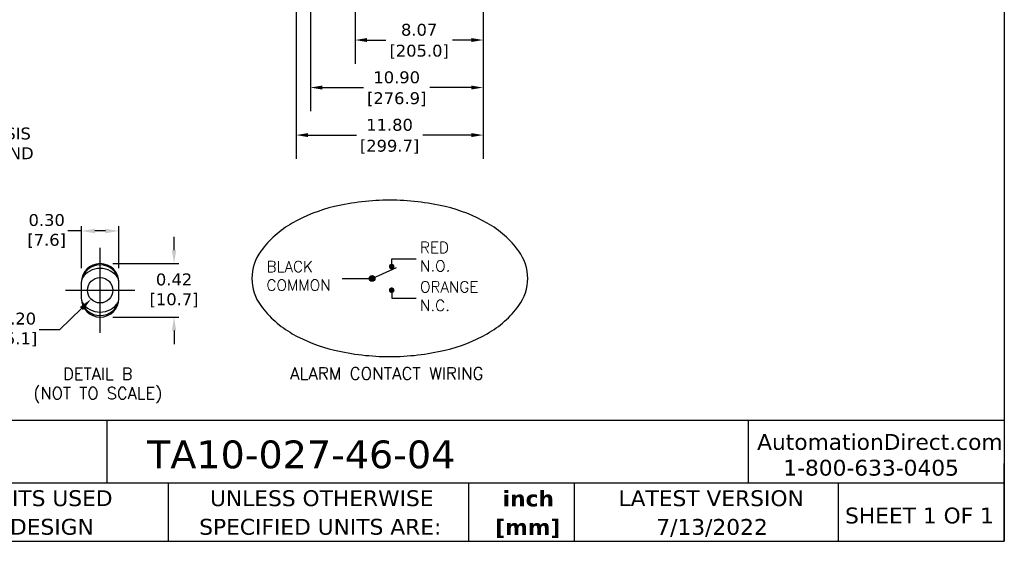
# Model space of a CAD drawing. Header units: inches. Extents: x -1 to 128, y 3 to 101.
# Tile 13 of 17: x 65 to 128, y 3 to 36. Entities that reach past the tile are written whole.
import ezdxf
from ezdxf import colors
from ezdxf.entities.mleader import LeaderData, LeaderLine
from ezdxf.enums import TextEntityAlignment as Align
from ezdxf.math import Vec2, Vec3

# ---------------------------------------------------------------- set-up
doc = ezdxf.new("R2010")
doc.units = ezdxf.units.IN
doc.header["$LTSCALE"] = 12
doc.header["$MEASUREMENT"] = 0
doc.header["$PDSIZE"] = -1
doc.linetypes.add('SLD-Center', pattern=[0.75, 0.6, -0.05, 0.05, -0.05])
doc.linetypes.add('SLD-Solid', pattern=[0])
doc.layers.add('CENTER', color=40, linetype='SLD-Center')
for name, color, linetype, lineweight in [('DIMENSIONS', 140, 'SLD-Solid', 25), ('DIMENSIONS @ 1', 140, 'SLD-Solid', 25), ('TEXT', 140, 'SLD-Solid', 25)]:
    doc.layers.add(name, color=color, linetype=linetype, lineweight=lineweight)
doc.styles.add('ROMANS', font='romans.shx')
doc.styles.add('SLDTEXTSTYLE0', font='verdana.ttf')
doc.styles.add('SLDTEXTSTYLE2', font='verdanab.ttf')
doc.styles.get("Standard").update_dxf_attribs({"font": 'verdana.ttf'})
doc.dimstyles.get("Standard").update_dxf_attribs({"dimtxt": 0.18, "dimasz": 0.18, "dimexe": 0.18, "dimexo": 0.0625, "dimgap": 0.09, "dimtad": 0, "dimtih": 1, "dimtoh": 1, "dimdec": 4, "dimzin": 0, "dimdsep": 46, "dimtxsty": 'Standard', "dimcen": 0.09, "dimadec": 0, "dimazin": 0, "dimtfac": 1, "dimtdec": 4, "dimtofl": 0, "dimtmove": 0, "dimatfit": 3, "dimfxl": 0, "dimtolj": 1, "dimtzin": 0, "dimarcsym": 0})

# ---------------------------------------------------------------- blocks, each defined once
blk = doc.blocks.new('SW_NOTE_0_2')
at = {"layer": 'TEXT', "color": 0, "char_height": 1, "attachment_point": 2, "style": 'SLDTEXTSTYLE2'}
for s, insert in [('inch', (1.5, 1.27)), ('[mm]', (1.466, -0.536))]:
    blk.add_mtext(s, dxfattribs=dict(at, insert=insert))
blk = doc.blocks.new('SW_NOTE_0_3')
at = {"layer": 'TEXT', "color": 0, "char_height": 1, "attachment_point": 1, "style": 'SLDTEXTSTYLE0'}
for s, insert in [('UNLESS OTHERWISE ', (0, 1.27)), ('SPECIFIED UNITS ARE:', (-0.682, -0.536))]:
    blk.add_mtext(s, dxfattribs=dict(at, insert=insert))
blk = doc.blocks.new('SW_NOTE_0_7')
at = {"layer": 'TEXT', "color": 0, "char_height": 1, "attachment_point": 1, "style": 'SLDTEXTSTYLE0'}
for s, insert in [('IMPERIAL UNITS USED ', (0, 1.27)), ('FOR PART DESIGN', (1.431, -0.536))]:
    blk.add_mtext(s, dxfattribs=dict(at, insert=insert))
blk = doc.blocks.new('*D85')
at = {"layer": 'Defpoints', "color": 0}
for p in [(69.303, 22.66), (69.303, 19.819), (71.669, 19.819)]:
    blk.add_point(p, dxfattribs=at)
at = {"layer": 'DIMENSIONS'}
for p, q in [((69.303, 22.66), (68.453, 22.66)), ((70.819, 22.66), (70.153, 22.66))]:
    blk.add_line(p, q, dxfattribs=at)
at = {"layer": 'DIMENSIONS', "color": 0, "lineweight": -2}
for p, q in [((69.303, 20.319), (69.303, 22.96)), ((71.669, 20.319), (71.669, 22.96))]:
    blk.add_line(p, q, dxfattribs=at)
at = {"layer": 'DIMENSIONS'}
for points in [[(70.153, 22.802), (70.153, 22.518), (69.303, 22.66)], [(70.819, 22.802), (70.819, 22.518), (71.669, 22.66)]]:
    blk.add_solid(points, dxfattribs=at)
at = {"layer": 'DIMENSIONS', "insert": (67.111, 22.66), "char_height": 0.75, "attachment_point": 5}
blk.add_mtext('\\A1;0.30\\P[7.6]', dxfattribs=at)
blk = doc.blocks.new('*D86')
at = {"layer": 'Defpoints', "color": 0}
for p in [(70.786, 20.598), (70.786, 17.222), (75.15, 17.222)]:
    blk.add_point(p, dxfattribs=at)
at = {"layer": 'DIMENSIONS'}
for p, q in [((75.15, 21.448), (75.15, 22.298)), ((75.15, 16.372), (75.15, 15.522))]:
    blk.add_line(p, q, dxfattribs=at)
at = {"layer": 'DIMENSIONS', "color": 0, "lineweight": -2}
for p, q in [((71.286, 20.598), (75.45, 20.598)), ((71.286, 17.222), (75.45, 17.222))]:
    blk.add_line(p, q, dxfattribs=at)
at = {"layer": 'DIMENSIONS'}
for points in [[(75.008, 21.448), (75.291, 21.448), (75.15, 20.598)], [(75.008, 16.372), (75.291, 16.372), (75.15, 17.222)]]:
    blk.add_solid(points, dxfattribs=at)
at = {"layer": 'DIMENSIONS', "insert": (75.15, 18.91), "char_height": 0.75, "attachment_point": 5}
blk.add_mtext('\\A1;0.42\\P[10.7]', dxfattribs=at)
blk = doc.blocks.new('*D87')
at = {"layer": 'Defpoints', "color": 0}
for p in [(71.058, 19.477), (69.913, 18.359)]:
    blk.add_point(p, dxfattribs=at)
at = {"layer": 'DIMENSIONS', "color": 0, "lineweight": -2}
for p, q in [((70.396, 18.918), (70.576, 18.918)), ((70.486, 18.828), (70.486, 19.008))]:
    blk.add_line(p, q, dxfattribs=at)
at = {"layer": 'DIMENSIONS'}
for p, q in [((67.949, 16.439), (69.305, 17.765)), ((66.638, 16.439), (67.949, 16.439))]:
    blk.add_line(p, q, dxfattribs=at)
blk.add_solid([(69.206, 17.866), (69.404, 17.663), (69.913, 18.359)], dxfattribs=at)
at = {"layer": 'DIMENSIONS', "insert": (64.891, 16.439), "char_height": 0.75, "attachment_point": 5}
blk.add_mtext('\\A1;%%C0.20\\P[%%C5.1]', dxfattribs=at)
blk = doc.blocks.new('*D103')
at = {"layer": 'Defpoints', "color": 0}
for p in [(86.583, 55.165), (94.652, 47.823), (86.583, 34.714)]:
    blk.add_point(p, dxfattribs=at)
at = {"layer": 'DIMENSIONS', "color": 0, "lineweight": -2}
for p, q in [((86.583, 54.565), (86.583, 33.214)), ((94.652, 47.223), (94.652, 33.214)), ((87.333, 34.714), (88.52, 34.714)), ((93.902, 34.714), (92.715, 34.714))]:
    blk.add_line(p, q, dxfattribs=at)
at = {"layer": 'DIMENSIONS', "color": 0}
for points in [[(87.333, 34.839), (87.333, 34.589), (86.583, 34.714)], [(93.902, 34.839), (93.902, 34.589), (94.652, 34.714)]]:
    blk.add_solid(points, dxfattribs=at)
at = {"layer": 'DIMENSIONS', "color": 0, "char_height": 0.75, "attachment_point": 5}
for s, insert in [('\\A1;8.07', (90.618, 35.356)), ('\\A1;[205.0]', (90.618, 33.974))]:
    blk.add_mtext(s, dxfattribs=dict(at, insert=insert))
blk = doc.blocks.new('*D105')
at = {"layer": 'Defpoints', "color": 0}
for p in [(82.852, 47.823), (94.652, 47.823), (82.852, 28.714)]:
    blk.add_point(p, dxfattribs=at)
at = {"layer": 'DIMENSIONS', "color": 0, "lineweight": -2}
for p, q in [((82.852, 47.223), (82.852, 27.214)), ((94.652, 47.223), (94.652, 27.214)), ((83.602, 28.714), (86.655, 28.714)), ((93.902, 28.714), (90.85, 28.714))]:
    blk.add_line(p, q, dxfattribs=at)
at = {"layer": 'DIMENSIONS', "color": 0}
for points in [[(83.602, 28.839), (83.602, 28.589), (82.852, 28.714)], [(93.902, 28.839), (93.902, 28.589), (94.652, 28.714)]]:
    blk.add_solid(points, dxfattribs=at)
at = {"layer": 'DIMENSIONS', "color": 0, "char_height": 0.75, "attachment_point": 5}
for s, insert in [('\\A1;11.80', (88.752, 29.356)), ('\\A1;[299.7]', (88.752, 27.974))]:
    blk.add_mtext(s, dxfattribs=dict(at, insert=insert))
blk = doc.blocks.new('*D104')
at = {"layer": 'Defpoints', "color": 0}
for p in [(83.751, 48.36), (94.652, 47.823), (83.751, 31.714)]:
    blk.add_point(p, dxfattribs=at)
at = {"layer": 'DIMENSIONS', "color": 0, "lineweight": -2}
for p, q in [((83.751, 47.76), (83.751, 30.214)), ((94.652, 47.223), (94.652, 30.214)), ((84.501, 31.714), (87.105, 31.714)), ((93.902, 31.714), (91.299, 31.714))]:
    blk.add_line(p, q, dxfattribs=at)
at = {"layer": 'DIMENSIONS', "color": 0}
for points in [[(84.501, 31.839), (84.501, 31.589), (83.751, 31.714)], [(93.902, 31.839), (93.902, 31.589), (94.652, 31.714)]]:
    blk.add_solid(points, dxfattribs=at)
at = {"layer": 'DIMENSIONS', "color": 0, "char_height": 0.75, "attachment_point": 5}
for s, insert in [('\\A1;10.90', (89.202, 32.355)), ('\\A1;[276.9]', (89.202, 30.974))]:
    blk.add_mtext(s, dxfattribs=dict(at, insert=insert))

msp = doc.modelspace()

# ---------------------------------------------------------------- hatches: boundary and pattern name
h = msp.add_hatch(color=256)
h.dxf.hatch_style = 1
h.paths.add_polyline_path([(88.7051, 20.41519, 1), (89.0651, 20.41519, 1)])
h = msp.add_hatch(color=256)
h.dxf.hatch_style = 1
h.paths.add_polyline_path([(87.82875, 19.66842, 1), (87.46875, 19.66842, 1)])
h = msp.add_hatch(color=256)
h.dxf.hatch_style = 1
h.paths.add_polyline_path([(88.7051, 18.92166, -1), (89.0651, 18.92166, -1)])

# ---------------------------------------------------------------- linework, layer by layer
for p, q in [((88.88826, 20.57897), (88.88826, 20.90286)), ((88.88826, 20.90286), (90.44015, 20.90286)), ((87.64875, 19.66842), (89.18172, 20.35574)), ((69.29767, 19.40979), (69.29767, 18.40979)), ((71.67367, 18.40979), (71.67367, 19.40979)), ((85.76949, 19.66842), (87.64875, 19.66842)), ((88.88764, 18.73904), (88.88764, 18.41515)), ((88.88764, 18.41515), (90.43953, 18.41515))]:
    msp.add_line(p, q)
for centre, radius in [((70.48567, 18.91766), 0.8), ((87.64875, 19.66842), 0.18)]:
    msp.add_circle(centre, radius)
for centre, radius, start, end in [((70.48567, 19.40979), 1.188, 0, 180), ((70.48567, 19.31766), 1.2, 9.6710397, 170.328959), ((70.48567, 18.91766), 1.376, 33.8630215, 146.1369785), ((70.48567, 18.40979), 1.188, 180, 0), ((70.48567, 18.51766), 1.2, 188.953486, 351.0465166), ((70.48567, 18.91766), 1.376, 213.8630212, 326.1369788)]:
    msp.add_arc(centre, radius, start, end)
at = {"layer": 'CENTER'}
for p, q in [((70.48567, 16.22179), (70.48567, 21.59779)), ((68.29767, 18.91766), (72.67367, 18.91766))]:
    msp.add_line(p, q, dxfattribs=at)
at = {"layer": 'TEXT'}
for p, q in [((127.54934, 101.19662), (127.54934, 3.07211)), ((127.54934, 10.69033), (-1.23908, 10.69033)), ((70.90991, 10.69033), (70.90991, 6.75178)), ((111.38457, 10.69033), (111.38457, 6.75178)), ((127.54934, 3.07211), (127.54934, 7.97833)), ((127.54934, 6.75178), (-1.23908, 6.75178)), ((74.78336, 6.75178), (74.78336, 3.07211)), ((93.7342, 6.75178), (93.7342, 3.07211)), ((100.39227, 6.75178), (100.39227, 3.07211)), ((117.06989, 6.75178), (117.06989, 3.07211)), ((-1.23908, 3.07211), (127.54934, 3.07211))]:
    msp.add_line(p, q, dxfattribs=at)
msp.add_lwpolyline([(88.76631, 24.60578, 0.05776479), (85.26907, 24.20039, 0.07143065), (82.61351, 23.15993, 0.10642267), (80.62546, 21.38763, 0.15898483), (80.06493, 19.66934, 0.15898483), (80.62546, 17.95106, 0.10642267), (82.61351, 16.17875, 0.07143065), (85.26907, 15.13829, 0.05776479), (88.76631, 14.73291, 0.05776479), (92.26356, 15.13829, 0.07143065), (94.91912, 16.17875, 0.10642267), (96.90716, 17.95106, 0.15898483), (97.46769, 19.66934, 0.15898483), (96.90716, 21.38763, 0.10642267), (94.91912, 23.15993, 0.07143065), (92.26356, 24.20039, 0.05776479)], format="xyb", close=True, dxfattribs=at)

# ---------------------------------------------------------------- block references
for name, p in [('SW_NOTE_0_7', (56.11304, 5.02463)), ('SW_NOTE_0_3', (77.41956, 5.02463)), ('SW_NOTE_0_2', (96.0059, 5.00427))]:
    msp.add_blockref(name, p, dxfattribs=at)

# ---------------------------------------------------------------- texts
at = {"layer": 'DIMENSIONS', "style": 'ROMANS'}
for s, p in [('DETAIL B', (70.33681, 13.26335)), ('(NOT TO SCALE)', (70.33681, 12.04164))]:
    msp.add_text(s, height=0.75, dxfattribs=at).set_placement(p, align=Align.CENTER)
at = {"layer": 'TEXT', "style": 'ROMANS'}
for s, width, heights, insert, char_height, attachment_point in [('RED\\PN.O.', 5.4177495, [1.86667], (90.67127, 21.96871), 0.7, 1), ('BLACK\\PCOMMON', 5.4177495, [0], (80.98218, 20.76335), 0.7, 1), ('ORANGE\\PN.C.', 5.4177495, [0], (90.67065, 19.481), 0.7, 1), ('ALARM CONTACT WIRING', 12.5765572, [0], (88.57782, 14.05034), 0.77, 2)]:
    msp.add_mtext_dynamic_manual_height_columns(s, width=width, gutter_width=1.75, heights=heights, dxfattribs=dict(at, insert=insert, char_height=char_height, attachment_point=attachment_point))
at = {"layer": 'TEXT', "style": 'SLDTEXTSTYLE0'}
for s, insert, char_height, attachment_point in [('TA10-027-46-04', (73.45097, 9.43607), 1.75, 1), ('AutomationDirect.com', (111.94887, 9.84398), 1, 1), ('1-800-633-0405', (113.60082, 8.21901), 1, 1), ('LATEST VERSION', (109.04675, 6.29475), 1, 2), ('SHEET 1 OF 1', (117.49832, 5.20222), 1, 1), ('7/13/2022', (109.10214, 4.48069), 1, 2)]:
    msp.add_mtext(s, dxfattribs=dict(at, insert=insert, char_height=char_height, attachment_point=attachment_point))

# ---------------------------------------------------------------- dimensions: what is measured, and where the dimension line sits
at = {"layer": 'DIMENSIONS'}
for base, p2, picture, middle in [((86.58289, 34.71434), (86.58289, 55.16454), '*D103', (90.61768, 34.71434)), ((83.75149, 31.71434), (83.75149, 48.36002), '*D104', (89.20198, 31.71434)), ((82.85247, 28.71434), (82.85247, 47.82254), '*D105', (88.75247, 28.71434))]:
    dim = msp.add_linear_dim(base=base, p1=(94.65247, 47.82254), p2=p2, dimstyle='Standard', override={"dimtxt": 0.75, "dimasz": 0.75, "dimexe": 1.5, "dimexo": 0.6, "dimgap": 0.25, "dimdec": 2, "dimzin": 1, "dimpost": '\\X', "dimtdec": 2, "dimtzin": 1}, dxfattribs=at)
    dim.commit()
    dim.dimension.update_dxf_attribs({"geometry": picture, "text_midpoint": middle})
at = {"layer": 'DIMENSIONS @ 1'}
dim = msp.add_linear_dim(base=(69.30272, 22.66004), p1=(71.66861, 19.81925), p2=(69.30272, 19.81925), text='0.30\\P[7.6]', dimstyle='Standard', override={"dimscale": 1, "dimtxt": 0.75, "dimasz": 0.85, "dimexe": 0.3, "dimexo": 0.5, "dimgap": 0.15, "dimclrd": 256, "dimclrt": 256, "dimtix": 0, "dimtofl": 0, "dimtmove": 0, "dimatfit": 3, "dimlwd": 65535}, dxfattribs=at)
dim.commit()
dim.dimension.update_dxf_attribs({"geometry": '*D85', "text_midpoint": (67.11123, 22.66004)})
dim = msp.add_linear_dim(base=(75.14956, 17.22179), p1=(70.78567, 20.59779), p2=(70.78567, 17.22179), angle=90, text='0.42\\P[10.7]', dimstyle='Standard', override={"dimscale": 1, "dimtxt": 0.75, "dimasz": 0.85, "dimexe": 0.3, "dimexo": 0.5, "dimgap": 0.15, "dimclrd": 256, "dimclrt": 256, "dimtix": 0, "dimtofl": 0, "dimtmove": 0, "dimatfit": 3, "dimlwd": 65535}, dxfattribs=at)
dim.commit()
dim.dimension.update_dxf_attribs({"geometry": '*D86', "text_midpoint": (75.14956, 18.90979)})
dim = msp.add_diameter_dim_2p(p1=(71.05787, 19.47675), p2=(69.91346, 18.35857), text='%%C0.20\\P[%%C5.1]', dimstyle='Standard', override={"dimscale": 1, "dimtxt": 0.75, "dimasz": 0.85, "dimgap": 0.15, "dimclrd": 256, "dimclrt": 256, "dimtix": 0, "dimtofl": 0, "dimtmove": 0, "dimatfit": 3, "dimlwd": 65535}, dxfattribs=at)
dim.commit()
dim.dimension.update_dxf_attribs({"geometry": '*D87', "text_midpoint": (64.89077, 16.43924), "dimtype": 131})

# ---------------------------------------------------------------- leaders
at = {"layer": 'DIMENSIONS'}
ml = msp.add_multileader_mtext('Standard', dxfattribs=at)
ml.set_content('CHASSIS\\PGROUND', color=256)
ml.set_leader_properties(color=256, linetype='ByLayer', lineweight=-1)
ml.build(insert=Vec2(0, 0))
ml.multileader.update_dxf_attribs({"text_left_attachment_type": 2, "text_right_attachment_type": 2, "dogleg_length": 1, "arrow_head_size": 0.85})
ctx = ml.context
ctx.base_point, ctx.char_height, ctx.arrow_head_size, ctx.landing_gap_size, ctx.plane_origin = Vec3(61.15111, 28.18984), 0.75, 0.85, 0.5, Vec3(57.96266, 26.88097)
ctx.left_attachment, ctx.right_attachment = 2, 2
notes = []
notes.append((ctx, [(0, (1, 1, 0), (60.15111, 28.18984), (1, 0), 1, [(0, [(57.96266, 26.88097)], 0, [])])]))
ctx.mtext.insert, ctx.mtext.flow_direction = Vec3(61.65111, 29.18984), 5
for ctx, leaders in notes:
    for number, flags, end, landing, length, lines in leaders:
        leader = LeaderData()
        leader.index, (leader.has_last_leader_line, leader.has_dogleg_vector, leader.attachment_direction) = number, flags
        leader.last_leader_point, leader.dogleg_vector, leader.dogleg_length = Vec3(end), Vec3(landing), length
        for number, points, colour, breaks in lines:
            line = LeaderLine()
            line.index, line.vertices, line.color, line.breaks = number, Vec3.list(points), colors.encode_raw_color(colour), breaks
            leader.lines.append(line)
        ctx.leaders.append(leader)

doc.saveas('drawing.dxf')
